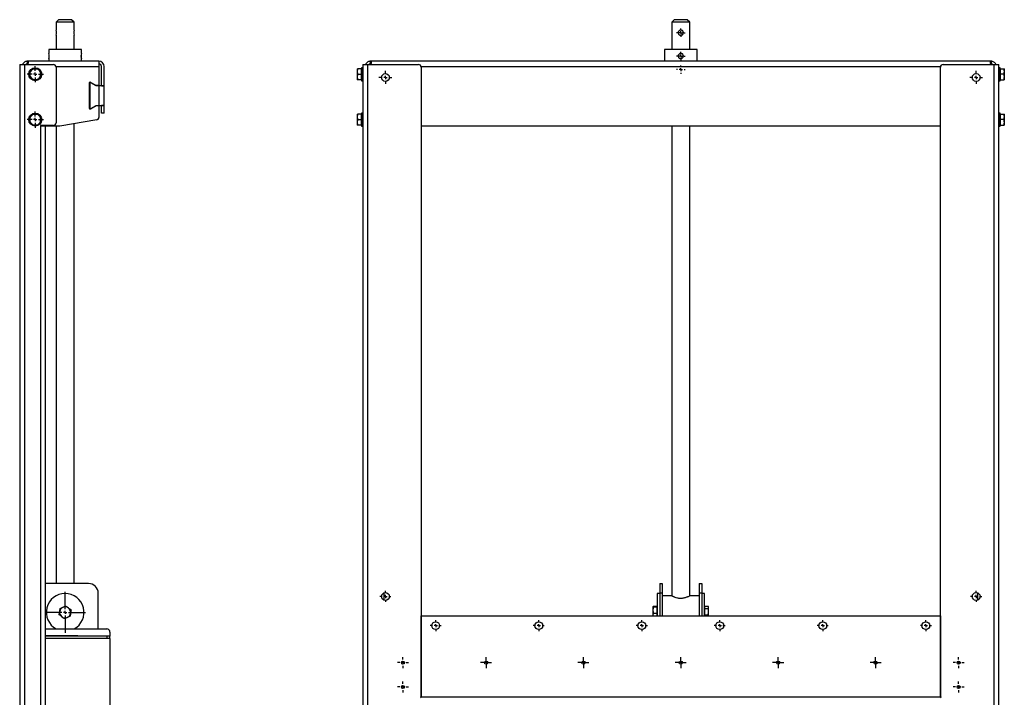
# Model space of a CAD drawing. Header units: millimetres. Extents: x 734 to 4128, y 6 to 2669.
# Tile 6 of 6: x 2612 to 4128, y 1232 to 2277. Entities that reach past the tile are written whole.
import ezdxf

# ---------------------------------------------------------------- set-up
doc = ezdxf.new("R2010")
doc.units = ezdxf.units.MM
doc.layers.add('FOND_DE_PLAN', color=7, linetype='Continuous')

# ---------------------------------------------------------------- blocks, each defined once
blk = doc.blocks.new('SW_CENTERMARKSYMBOL_26')
at = {"layer": 'FOND_DE_PLAN', "color": 0}
for p, q in [((-5, 0), (-12.5, 0)), ((0, 0), (-2.5, 0)), ((0, 5), (0, 12.5)), ((0, 0), (0, 2.5)), ((0, 0), (0, -2.5)), ((0, 0), (2.5, 0)), ((5, 0), (12.5, 0)), ((0, -5), (0, -12.5))]:
    blk.add_line(p, q, dxfattribs=at)
blk = doc.blocks.new('SW_CENTERMARKSYMBOL_27')
at = {"layer": 'FOND_DE_PLAN', "color": 0}
for p, q in [((-5, 0), (-12.5, 0)), ((0, 0), (-2.5, 0)), ((0, 5), (0, 12.5)), ((0, 0), (0, 2.5)), ((0, 0), (0, -2.5)), ((0, 0), (2.5, 0)), ((5, 0), (12.5, 0)), ((0, -5), (0, -12.5))]:
    blk.add_line(p, q, dxfattribs=at)
blk = doc.blocks.new('SW_CENTERMARKSYMBOL_28')
at = {"layer": 'FOND_DE_PLAN', "color": 0}
for p, q in [((0, 5), (0, 31.5)), ((-5, 0), (-31.5, 0)), ((0, 0), (-2.5, 0)), ((0, 0), (0, 2.5)), ((0, 0), (0, -2.5)), ((0, 0), (2.5, 0)), ((5, 0), (31.5, 0)), ((0, -5), (0, -31.5))]:
    blk.add_line(p, q, dxfattribs=at)
blk = doc.blocks.new('SW_CENTERMARKSYMBOL_43')
at = {"layer": 'FOND_DE_PLAN', "color": 0}
for p, q in [((-5, 0), (-8.5, 0)), ((0, 0), (-2.5, 0)), ((0, 5), (0, 8.5)), ((0, 0), (0, 2.5)), ((0, 0), (0, -2.5)), ((0, 0), (2.5, 0)), ((5, 0), (8.5, 0)), ((0, -5), (0, -8.5))]:
    blk.add_line(p, q, dxfattribs=at)
blk = doc.blocks.new('SW_CENTERMARKSYMBOL_46')
at = {"layer": 'FOND_DE_PLAN', "color": 0}
for p, q in [((-5, 0), (-8.5, 0)), ((0, 0), (-2.5, 0)), ((0, 5), (0, 8.5)), ((0, 0), (0, 2.5)), ((0, 0), (0, -2.5)), ((0, 0), (2.5, 0)), ((5, 0), (8.5, 0)), ((0, -5), (0, -8.5))]:
    blk.add_line(p, q, dxfattribs=at)
blk = doc.blocks.new('SW_CENTERMARKSYMBOL_47')
at = {"layer": 'FOND_DE_PLAN', "color": 0}
for p, q in [((-5, 0), (-8.5, 0)), ((0, 0), (-2.5, 0)), ((0, 5), (0, 8.5)), ((0, 0), (0, 2.5)), ((0, 0), (0, -2.5)), ((0, 0), (2.5, 0)), ((5, 0), (8.5, 0)), ((0, -5), (0, -8.5))]:
    blk.add_line(p, q, dxfattribs=at)
blk = doc.blocks.new('SW_CENTERMARKSYMBOL_54')
at = {"layer": 'FOND_DE_PLAN', "color": 0}
for p, q in [((-5, 0), (-8.5, 0)), ((0, 0), (-2.5, 0)), ((0, 5), (0, 8.5)), ((0, 0), (0, 2.5)), ((0, 0), (0, -2.5)), ((0, 0), (2.5, 0)), ((5, 0), (8.5, 0)), ((0, -5), (0, -8.5))]:
    blk.add_line(p, q, dxfattribs=at)
blk = doc.blocks.new('SW_CENTERMARKSYMBOL_55')
at = {"layer": 'FOND_DE_PLAN', "color": 0}
for p, q in [((-5, 0), (-6.5, 0)), ((0, 0), (-2.5, 0)), ((0, 5), (0, 6.5)), ((0, 0), (0, 2.5)), ((0, 0), (0, -2.5)), ((0, 0), (2.5, 0)), ((5, 0), (6.5, 0)), ((0, -5), (0, -6.5))]:
    blk.add_line(p, q, dxfattribs=at)
blk = doc.blocks.new('SW_CENTERMARKSYMBOL_57')
at = {"layer": 'FOND_DE_PLAN', "color": 0}
for p, q in [((-5, 0), (-8.5, 0)), ((0, 0), (-2.5, 0)), ((0, 5), (0, 8.5)), ((0, 0), (0, 2.5)), ((0, 0), (0, -2.5)), ((0, 0), (2.5, 0)), ((5, 0), (8.5, 0)), ((0, -5), (0, -8.5))]:
    blk.add_line(p, q, dxfattribs=at)
blk = doc.blocks.new('SW_CENTERMARKSYMBOL_58')
at = {"layer": 'FOND_DE_PLAN', "color": 0}
for p, q in [((-5, 0), (-8.5, 0)), ((0, 0), (-2.5, 0)), ((0, 5), (0, 8.5)), ((0, 0), (0, 2.5)), ((0, 0), (0, -2.5)), ((0, 0), (2.5, 0)), ((5, 0), (8.5, 0)), ((0, -5), (0, -8.5))]:
    blk.add_line(p, q, dxfattribs=at)
blk = doc.blocks.new('SW_CENTERMARKSYMBOL_59')
at = {"layer": 'FOND_DE_PLAN', "color": 0}
for p, q in [((-5, 0), (-8.5, 0)), ((0, 0), (-2.5, 0)), ((0, 5), (0, 8.5)), ((0, 0), (0, 2.5)), ((0, 0), (0, -2.5)), ((0, 0), (2.5, 0)), ((5, 0), (8.5, 0)), ((0, -5), (0, -8.5))]:
    blk.add_line(p, q, dxfattribs=at)
blk = doc.blocks.new('SW_CENTERMARKSYMBOL_60')
at = {"layer": 'FOND_DE_PLAN', "color": 0}
for p, q in [((-5, 0), (-8.5, 0)), ((0, 0), (-2.5, 0)), ((0, 5), (0, 8.5)), ((0, 0), (0, 2.5)), ((0, 0), (0, -2.5)), ((0, 0), (2.5, 0)), ((5, 0), (8.5, 0)), ((0, -5), (0, -8.5))]:
    blk.add_line(p, q, dxfattribs=at)
blk = doc.blocks.new('SW_CENTERMARKSYMBOL_63')
at = {"layer": 'FOND_DE_PLAN', "color": 0}
for p, q in [((-5, 0), (-8.5, 0)), ((0, 0), (-2.5, 0)), ((0, 5), (0, 8.5)), ((0, 0), (0, 2.5)), ((0, 0), (0, -2.5)), ((0, 0), (2.5, 0)), ((5, 0), (8.5, 0)), ((0, -5), (0, -8.5))]:
    blk.add_line(p, q, dxfattribs=at)
blk = doc.blocks.new('SW_CENTERMARKSYMBOL_65')
at = {"layer": 'FOND_DE_PLAN', "color": 0}
for p, q in [((-5, 0), (-8.5, 0)), ((0, 0), (-2.5, 0)), ((0, 5), (0, 8.5)), ((0, 0), (0, 2.5)), ((0, 0), (0, -2.5)), ((0, 0), (2.5, 0)), ((5, 0), (8.5, 0)), ((0, -5), (0, -8.5))]:
    blk.add_line(p, q, dxfattribs=at)
blk = doc.blocks.new('SW_CENTERMARKSYMBOL_66')
at = {"layer": 'FOND_DE_PLAN', "color": 0}
for p, q in [((-5, 0), (-10, 0)), ((0, 0), (-2.5, 0)), ((0, 5), (0, 10)), ((0, 0), (0, 2.5)), ((0, 0), (0, -2.5)), ((0, 0), (2.5, 0)), ((5, 0), (10, 0)), ((0, -5), (0, -10))]:
    blk.add_line(p, q, dxfattribs=at)
blk = doc.blocks.new('SW_CENTERMARKSYMBOL_68')
at = {"layer": 'FOND_DE_PLAN', "color": 0}
for p, q in [((-5, 0), (-6.5, 0)), ((0, 0), (-2.5, 0)), ((0, 5), (0, 6.5)), ((0, 0), (0, 2.5)), ((0, 0), (0, -2.5)), ((0, 0), (2.5, 0)), ((5, 0), (6.5, 0)), ((0, -5), (0, -6.5))]:
    blk.add_line(p, q, dxfattribs=at)
blk = doc.blocks.new('SW_CENTERMARKSYMBOL_74')
at = {"layer": 'FOND_DE_PLAN', "color": 0}
for p, q in [((-5, 0), (-8.5, 0)), ((0, 0), (-2.5, 0)), ((0, 5), (0, 8.5)), ((0, 0), (0, 2.5)), ((0, 0), (0, -2.5)), ((0, 0), (2.5, 0)), ((5, 0), (8.5, 0)), ((0, -5), (0, -8.5))]:
    blk.add_line(p, q, dxfattribs=at)
blk = doc.blocks.new('SW_CENTERMARKSYMBOL_75')
at = {"layer": 'FOND_DE_PLAN', "color": 0}
for p, q in [((-5, 0), (-10, 0)), ((0, 0), (-2.5, 0)), ((0, 5), (0, 10)), ((0, 0), (0, 2.5)), ((0, 0), (0, -2.5)), ((0, 0), (2.5, 0)), ((5, 0), (10, 0)), ((0, -5), (0, -10))]:
    blk.add_line(p, q, dxfattribs=at)
blk = doc.blocks.new('SW_CENTERMARKSYMBOL_77')
at = {"layer": 'FOND_DE_PLAN', "color": 0}
for p, q in [((-5, 0), (-6.5, 0)), ((0, 0), (-2.5, 0)), ((0, 5), (0, 6.5)), ((0, 0), (0, 2.5)), ((0, 0), (0, -2.5)), ((0, 0), (2.5, 0)), ((5, 0), (6.5, 0)), ((0, -5), (0, -6.5))]:
    blk.add_line(p, q, dxfattribs=at)
blk = doc.blocks.new('SW_CENTERMARKSYMBOL_78')
at = {"layer": 'FOND_DE_PLAN', "color": 0}
for p, q in [((-2.5, 0), (-5, 0)), ((0, 0), (-2.5, 0)), ((0, 2.5), (0, 5)), ((0, 0), (0, 2.5)), ((0, 0), (0, -2.5)), ((0, 0), (2.5, 0)), ((2.5, 0), (5, 0)), ((0, -2.5), (0, -5))]:
    blk.add_line(p, q, dxfattribs=at)
blk = doc.blocks.new('SW_CENTERMARKSYMBOL_79')
at = {"layer": 'FOND_DE_PLAN', "color": 0}
for p, q in [((-2.5, 0), (-5, 0)), ((0, 0), (-2.5, 0)), ((0, 2.5), (0, 5)), ((0, 0), (0, 2.5)), ((0, 0), (0, -2.5)), ((0, 0), (2.5, 0)), ((2.5, 0), (5, 0)), ((0, -2.5), (0, -5))]:
    blk.add_line(p, q, dxfattribs=at)
blk = doc.blocks.new('SW_CENTERMARKSYMBOL_80')
at = {"layer": 'FOND_DE_PLAN', "color": 0}
for p, q in [((-2.5, 0), (-5, 0)), ((0, 0), (-2.5, 0)), ((0, 2.5), (0, 5)), ((0, 0), (0, 2.5)), ((0, 0), (0, -2.5)), ((0, 0), (2.5, 0)), ((2.5, 0), (5, 0)), ((0, -2.5), (0, -5))]:
    blk.add_line(p, q, dxfattribs=at)
blk = doc.blocks.new('SW_CENTERMARKSYMBOL_81')
at = {"layer": 'FOND_DE_PLAN', "color": 0}
for p, q in [((-2.5, 0), (-5, 0)), ((0, 0), (-2.5, 0)), ((0, 2.5), (0, 5)), ((0, 0), (0, 2.5)), ((0, 0), (0, -2.5)), ((0, 0), (2.5, 0)), ((2.5, 0), (5, 0)), ((0, -2.5), (0, -5))]:
    blk.add_line(p, q, dxfattribs=at)
blk = doc.blocks.new('SW_CENTERMARKSYMBOL_82')
at = {"layer": 'FOND_DE_PLAN', "color": 0}
for p, q in [((-2.5, 0), (-5, 0)), ((0, 0), (-2.5, 0)), ((0, 2.5), (0, 5)), ((0, 0), (0, 2.5)), ((0, 0), (0, -2.5)), ((0, 0), (2.5, 0)), ((2.5, 0), (5, 0)), ((0, -2.5), (0, -5))]:
    blk.add_line(p, q, dxfattribs=at)
blk = doc.blocks.new('SW_CENTERMARKSYMBOL_83')
at = {"layer": 'FOND_DE_PLAN', "color": 0}
for p, q in [((-5, 0), (-8.5, 0)), ((0, 0), (-2.5, 0)), ((0, 5), (0, 8.5)), ((0, 0), (0, 2.5)), ((0, 0), (0, -2.5)), ((0, 0), (2.5, 0)), ((5, 0), (8.5, 0)), ((0, -5), (0, -8.5))]:
    blk.add_line(p, q, dxfattribs=at)
blk = doc.blocks.new('SW_CENTERMARKSYMBOL_84')
at = {"layer": 'FOND_DE_PLAN', "color": 0}
for p, q in [((-5, 0), (-8.5, 0)), ((0, 0), (-2.5, 0)), ((0, 5), (0, 8.5)), ((0, 0), (0, 2.5)), ((0, 0), (0, -2.5)), ((0, 0), (2.5, 0)), ((5, 0), (8.5, 0)), ((0, -5), (0, -8.5))]:
    blk.add_line(p, q, dxfattribs=at)
blk = doc.blocks.new('SW_CENTERMARKSYMBOL_85')
at = {"layer": 'FOND_DE_PLAN', "color": 0}
for p, q in [((-5, 0), (-8.5, 0)), ((0, 0), (-2.5, 0)), ((0, 5), (0, 8.5)), ((0, 0), (0, 2.5)), ((0, 0), (0, -2.5)), ((0, 0), (2.5, 0)), ((5, 0), (8.5, 0)), ((0, -5), (0, -8.5))]:
    blk.add_line(p, q, dxfattribs=at)
blk = doc.blocks.new('SW_CENTERMARKSYMBOL_86')
at = {"layer": 'FOND_DE_PLAN', "color": 0}
for p, q in [((-5, 0), (-8.5, 0)), ((0, 0), (-2.5, 0)), ((0, 5), (0, 8.5)), ((0, 0), (0, 2.5)), ((0, 0), (0, -2.5)), ((0, 0), (2.5, 0)), ((5, 0), (8.5, 0)), ((0, -5), (0, -8.5))]:
    blk.add_line(p, q, dxfattribs=at)
blk = doc.blocks.new('SW_CENTERMARKSYMBOL_87')
at = {"layer": 'FOND_DE_PLAN', "color": 0}
for p, q in [((-5, 0), (-8.5, 0)), ((0, 0), (-2.5, 0)), ((0, 5), (0, 8.5)), ((0, 0), (0, 2.5)), ((0, 0), (0, -2.5)), ((0, 0), (2.5, 0)), ((5, 0), (8.5, 0)), ((0, -5), (0, -8.5))]:
    blk.add_line(p, q, dxfattribs=at)
blk = doc.blocks.new('SW_CENTERMARKSYMBOL_88')
at = {"layer": 'FOND_DE_PLAN', "color": 0}
for p, q in [((-5, 0), (-8.5, 0)), ((0, 0), (-2.5, 0)), ((0, 5), (0, 8.5)), ((0, 0), (0, 2.5)), ((0, 0), (0, -2.5)), ((0, 0), (2.5, 0)), ((5, 0), (8.5, 0)), ((0, -5), (0, -8.5))]:
    blk.add_line(p, q, dxfattribs=at)

msp = doc.modelspace()

# ---------------------------------------------------------------- linework, layer by layer
at = {"color": 7, "linetype": 'Continuous', "lineweight": 25}
for p, q in [((2671.7, 2276.8), (2667.7, 2272.8)), ((2691.7, 2276.8), (2671.7, 2276.8)), ((2695.7, 2272.8), (2691.7, 2276.8)), ((3620.1, 2276.8), (3616.1, 2272.8)), ((3640.1, 2276.8), (3620.1, 2276.8)), ((3644.1, 2272.8), (3640.1, 2276.8)), ((2667.7, 2272.8), (2667.7, 2260.8)), ((2695.7, 2272.8), (2667.7, 2272.8)), ((2695.7, 2260.8), (2695.7, 2272.8)), ((3616.1, 2272.8), (3616.1, 2230.8)), ((3644.1, 2272.8), (3616.1, 2272.8)), ((3644.1, 2230.8), (3644.1, 2272.8)), ((2667.7, 2252.8), (2667.7, 2230.8)), ((2695.7, 2230.8), (2695.7, 2252.8)), ((2656.7, 2230.8), (2656.7, 2224.8)), ((2681.7, 2230.8), (2656.7, 2230.8)), ((2706.7, 2230.8), (2681.7, 2230.8)), ((2706.7, 2224.8), (2706.7, 2230.8)), ((3605.1, 2230.8), (3605.1, 2212.8)), ((3655.1, 2230.8), (3605.1, 2230.8)), ((3655.1, 2212.8), (3655.1, 2230.8)), ((2656.7, 2216.8), (2656.7, 2212.8)), ((2706.7, 2212.8), (2706.7, 2216.8)), ((3626.2, 2219.8), (3626.8, 2219.7)), ((3626.8, 2219.7), (3626.4, 2219.1)), ((3630.7, 2224.2), (3630.4, 2224.8)), ((3631.1, 2224.7), (3630.7, 2224.2)), ((3632.7, 2218.6), (3633.3, 2218.6)), ((2611.7, 2207.8), (2619.7, 2207.8)), ((2611.7, 2207.8), (2611.7, 432.8)), ((2619.7, 435.8), (2619.7, 2207.8)), ((2619.7, 2207.8), (2663.7, 2207.8)), ((2623.7, 2208.8), (2623.7, 2212.8)), ((2623.7, 2212.8), (2623.9, 2212.8)), ((2623.9, 2208.8), (2623.7, 2208.8)), ((2623.9, 2212.8), (2623.9, 2208.8)), ((2733.7, 2212.8), (2623.9, 2212.8)), ((2667.6, 2204.8), (2733.7, 2204.8)), ((2667.7, 2203.8), (2667.7, 2117.8)), ((2733.7, 2212.8), (2733.7, 2204.8)), ((2733.7, 2204.8), (2733.7, 2175.3)), ((2737.7, 2174.8), (2737.7, 2204.8)), ((2741.7, 2174.8), (2741.7, 2204.8)), ((3131.7, 2201.3), (3131.7, 2197.1)), ((3137.5, 2201.3), (3132.4, 2201.3)), ((3137.5, 2201.3), (3137.5, 2192.8)), ((3138.1, 2200.5), (3137.5, 2200.5)), ((3140.1, 2202.8), (3138.1, 2202.8)), ((3138.1, 2202.8), (3138.1, 2192.8)), ((3140.1, 2207.8), (3140.1, 435.8)), ((3140.1, 2207.8), (3148.1, 2207.8)), ((3148.1, 432.8), (3148.1, 2207.8)), ((3148.1, 2207.8), (3226.1, 2207.8)), ((3152.1, 2208.8), (3152.1, 2212.8)), ((3152.1, 2212.8), (3152.2, 2212.8)), ((3152.2, 2208.8), (3152.1, 2208.8)), ((3152.1, 2207.8), (3152.1, 2208.8)), ((3152.2, 2212.8), (3152.2, 2208.8)), ((4107.9, 2212.8), (3152.2, 2212.8)), ((3229.9, 2204.8), (4030.2, 2204.8)), ((3230.1, 2203.8), (3230.1, 1233.8)), ((4030.1, 1233.8), (4030.1, 2203.8)), ((4034.1, 2207.8), (4112.1, 2207.8)), ((4107.9, 2208.8), (4107.9, 2212.8)), ((4107.9, 2212.8), (4108.1, 2212.8)), ((4108.1, 2208.8), (4107.9, 2208.8)), ((4108.1, 2212.8), (4108.1, 2208.8)), ((4108.1, 2208.8), (4108.1, 2207.8)), ((4112.1, 2207.8), (4112.1, 432.8)), ((4112.1, 2207.8), (4120.1, 2207.8)), ((4120.1, 435.8), (4120.1, 2207.8)), ((4122.1, 2202.8), (4120.1, 2202.8)), ((4122.1, 2192.8), (4122.1, 2202.8)), ((4122.7, 2200.5), (4122.1, 2200.5)), ((4122.7, 2201.3), (4127.7, 2201.3)), ((4122.7, 2192.8), (4122.7, 2201.3)), ((4128.5, 2197.1), (4128.5, 2201.3)), ((3131.7, 2197.1), (3131.7, 2188.6)), ((3131.7, 2188.6), (3131.7, 2184.3)), ((3132.4, 2192.8), (3137.5, 2192.8)), ((3137.5, 2184.3), (3132.4, 2184.3)), ((3137.5, 2192.8), (3137.5, 2184.3)), ((3137.5, 2185.1), (3138.1, 2185.1)), ((3138.1, 2192.8), (3138.1, 2182.8)), ((4122.1, 2182.8), (4122.1, 2192.8)), ((4122.1, 2185.1), (4122.7, 2185.1)), ((4127.7, 2192.8), (4122.7, 2192.8)), ((4122.7, 2184.3), (4122.7, 2192.8)), ((4122.7, 2184.3), (4127.7, 2184.3)), ((4128.5, 2188.6), (4128.5, 2197.1)), ((4128.5, 2184.3), (4128.5, 2188.6)), ((2718.7, 2179.3), (2718.7, 2140.3)), ((2720.4, 2180.3), (2719.7, 2180.3)), ((2719.7, 2178.7), (2719.7, 2141)), ((2729.4, 2175.3), (2720.9, 2180.2)), ((2729.4, 2174.8), (2721.2, 2179.6)), ((2733.7, 2175.3), (2729.4, 2175.3)), ((2733.7, 2174.8), (2729.4, 2174.8)), ((2733.7, 2174.8), (2733.7, 2144.8)), ((2741.7, 2174.8), (2733.7, 2174.8)), ((2737.7, 2174.8), (2741.7, 2174.8)), ((2737.7, 2174.8), (2737.7, 2174.8)), ((2741.7, 2144.8), (2741.7, 2174.8)), ((2741.7, 2174.8), (2741.7, 2174.8)), ((3138.1, 2182.8), (3140.1, 2182.8)), ((4120.1, 2182.8), (4122.1, 2182.8)), ((2719.7, 2139.3), (2720.4, 2139.3)), ((2720.9, 2139.5), (2729.4, 2144.3)), ((2721.2, 2140.1), (2729.4, 2144.8)), ((2729.4, 2144.8), (2733.7, 2144.8)), ((2729.4, 2144.3), (2733.7, 2144.3)), ((2733.7, 2144.8), (2741.7, 2144.8)), ((2733.7, 2144.3), (2733.7, 2126.2)), ((2741.7, 2144.8), (2737.7, 2144.8)), ((2737.7, 2132.8), (2737.7, 2144.8)), ((2737.7, 2144.8), (2737.7, 2144.8)), ((2741.7, 2132.8), (2741.7, 2144.8)), ((2741.7, 2144.8), (2741.7, 2144.8)), ((2741.7, 2132.8), (2737.7, 2132.8)), ((3131.7, 2131.3), (3131.7, 2127.1)), ((3131.7, 2127.1), (3131.7, 2118.6)), ((3137.5, 2131.3), (3132.4, 2131.3)), ((3137.5, 2131.3), (3137.5, 2122.8)), ((3138.1, 2130.5), (3137.5, 2130.5)), ((3140.1, 2132.8), (3138.1, 2132.8)), ((3138.1, 2132.8), (3138.1, 2122.8)), ((4122.1, 2132.8), (4120.1, 2132.8)), ((4122.1, 2122.8), (4122.1, 2132.8)), ((4122.7, 2130.5), (4122.1, 2130.5)), ((4122.7, 2131.3), (4127.7, 2131.3)), ((4122.7, 2122.8), (4122.7, 2131.3)), ((4128.5, 2127.1), (4128.5, 2131.3)), ((4128.5, 2118.6), (4128.5, 2127.1)), ((2663.7, 2113.8), (2643.7, 2113.8)), ((2643.7, 2113.8), (2643.7, 2112.8)), ((2643.7, 2112.8), (2643.7, 435.8)), ((2650.6, 2112.8), (2643.7, 2112.8)), ((2673.7, 2112.8), (2650.6, 2112.8)), ((2651.7, 432.8), (2651.7, 2112.8)), ((2667.7, 2112.8), (2667.7, 1407.8)), ((2730.4, 2122.3), (2673.7, 2112.8)), ((2695.7, 1407.8), (2695.7, 2116.5)), ((3131.7, 2118.6), (3131.7, 2114.3)), ((3132.4, 2122.8), (3137.5, 2122.8)), ((3137.5, 2114.3), (3132.4, 2114.3)), ((3137.5, 2122.8), (3137.5, 2114.3)), ((3137.5, 2115.1), (3138.1, 2115.1)), ((3138.1, 2122.8), (3138.1, 2112.8)), ((3138.1, 2112.8), (3140.1, 2112.8)), ((4030.1, 2112.8), (3230.1, 2112.8)), ((3616.1, 2112.8), (3616.1, 1388.8)), ((3644.1, 1388.8), (3644.1, 2112.8)), ((4120.1, 2112.8), (4122.1, 2112.8)), ((4122.1, 2112.8), (4122.1, 2122.8)), ((4122.1, 2115.1), (4122.7, 2115.1)), ((4127.7, 2122.8), (4122.7, 2122.8)), ((4122.7, 2114.3), (4122.7, 2122.8)), ((4122.7, 2114.3), (4127.7, 2114.3)), ((4128.5, 2114.3), (4128.5, 2118.6)), ((2717.7, 1407.8), (2651.7, 1407.8)), ((3597.6, 1407.8), (3601.6, 1407.8)), ((3597.6, 1407.8), (3597.6, 1392.8)), ((3601.6, 1407.8), (3601.6, 1392.8)), ((3658.6, 1407.8), (3662.6, 1407.8)), ((3658.6, 1407.8), (3658.6, 1392.8)), ((3662.6, 1407.8), (3662.6, 1392.8)), ((2732.7, 1337.8), (2732.7, 1392.8)), ((3173.1, 1382.2), (3173.1, 1393.5)), ((3597.6, 1392.3), (3593.6, 1392.3)), ((3593.6, 1392.3), (3593.6, 1357.8)), ((3601.6, 1392.8), (3597.6, 1392.8)), ((3597.6, 1392.8), (3597.6, 1357.8)), ((3601.6, 1392.8), (3601.6, 1357.8)), ((3616.1, 1388.8), (3601.6, 1388.8)), ((3658.6, 1388.8), (3644.1, 1388.8)), ((3662.6, 1392.8), (3658.6, 1392.8)), ((3658.6, 1392.8), (3658.6, 1357.8)), ((3662.6, 1392.8), (3662.6, 1357.8)), ((3666.6, 1392.3), (3662.6, 1392.3)), ((3666.6, 1357.8), (3666.6, 1392.3)), ((4087.1, 1393.5), (4087.1, 1382.2)), ((3587.2, 1371.8), (3587.2, 1366.8)), ((3587.2, 1366.8), (3587.2, 1358.3)), ((3593, 1372.3), (3587.9, 1372.3)), ((3593, 1371.2), (3587.9, 1371.2)), ((3593, 1372.3), (3593, 1371.2)), ((3593, 1371.2), (3593, 1362.3)), ((3593.6, 1371), (3593, 1371)), ((3667.2, 1371), (3666.6, 1371)), ((3667.2, 1373), (3672.2, 1373)), ((3667.2, 1369.4), (3667.2, 1373)), ((3667.2, 1359.7), (3667.2, 1369.4)), ((3667.2, 1369.4), (3672.2, 1369.4)), ((3673, 1371.8), (3672.6, 1372.5)), ((3673, 1371.2), (3673, 1371.8)), ((3673, 1364.6), (3673, 1371.2)), ((3230.1, 1232.8), (3230.1, 1357.8)), ((3230.1, 1357.8), (4030.1, 1357.8)), ((3587.2, 1358.3), (3587.2, 1357.8)), ((3587.2, 1358.3), (3587.2, 1357.8)), ((3587.9, 1362.3), (3593, 1362.3)), ((3593, 1362.3), (3593, 1357.8)), ((3667.2, 1359.7), (3672.2, 1359.7)), ((3667.2, 1357.8), (3667.2, 1359.7)), ((3673, 1357.8), (3673, 1364.6)), ((4030.1, 1357.8), (4030.1, 1232.8)), ((2651.7, 1337.8), (2745.7, 1337.8)), ((2701.2, 1327.1), (2651.7, 1327.1)), ((2746.7, 1326.8), (2651.7, 1326.8)), ((2746.7, 1322.8), (2651.7, 1322.8)), ((2701.2, 1326.8), (2701.2, 1327.1)), ((2746.7, 1322.8), (2746.7, 1326.8)), ((2750.7, 1326.8), (2746.7, 1326.8)), ((2750.7, 1322.8), (2746.7, 1322.8)), ((2750.7, 1332.8), (2750.7, 1326.8)), ((2750.7, 1322.8), (2750.7, 1326.8)), ((2750.7, 1322.8), (2750.7, 988)), ((3230.1, 1233.8), (3229.1, 1232.8)), ((3229.1, 1232.8), (3230.1, 1231.8)), ((4030.1, 1232.8), (3230.1, 1232.8)), ((4031.1, 1232.8), (4030.1, 1233.8)), ((4030.1, 1231.8), (4031.1, 1232.8))]:
    msp.add_line(p, q, dxfattribs=at)
for centre, radius in [((2635.7, 2192.8), 10), ((3175.1, 2187.8), 6), ((4085.1, 2187.8), 6), ((2635.7, 2122.8), 10), ((3175.1, 1387.8), 6), ((4085.1, 1387.8), 6), ((3252.6, 1342.8), 6), ((3411.3, 1342.8), 6), ((3570.1, 1342.8), 6), ((3690.1, 1342.8), 6), ((3848.8, 1342.8), 6), ((4007.6, 1342.8), 6), ((3202.1, 1285.8), 2.5), ((3330.1, 1285.8), 2.5), ((3480.1, 1285.8), 2.5), ((3630.1, 1285.8), 2.5), ((3780.1, 1285.8), 2.5), ((3930.1, 1285.8), 2.5), ((4058.1, 1285.8), 2.5), ((3202.1, 1248.3), 2.5), ((4058.1, 1248.3), 2.5)]:
    msp.add_circle(centre, radius, dxfattribs=at)
for centre, radius, start, end in [((2654, 2256.8), 14.3, 343.7224, 16.2776), ((2709.4, 2256.8), 14.3, 163.724, 196.276), ((2631.9, 2220.8), 25.1, 350.8474, 9.1526), ((2731.6, 2220.8), 25.2, 170.8577, 189.1423), ((2699.8, 2220.8), 6.88, 346.763, 0), ((2699.8, 2220.8), 6.88, 0, 11.7049), ((2635.7, 2192.8), 8.5, 90, 150), ((2635.7, 2192.8), 8.5, 30, 90), ((2663.7, 2203.8), 4, 0, 90), ((2733.7, 2204.8), 8, 0, 90), ((2733.7, 2204.8), 4, 0, 90), ((3226.1, 2203.8), 4, 0, 90), ((4034.1, 2203.8), 4, 90, 180), ((2635.7, 2192.8), 8.5, 150, 210), ((2635.7, 2192.8), 8.5, 210, 270), ((2635.7, 2192.8), 8.5, 270, 330), ((2635.7, 2192.8), 8.5, 330, 30), ((2719.7, 2179.3), 1, 90, 180), ((2720.7, 2178.7), 1, 60, 180), ((2720.4, 2179.3), 1, 60, 90), ((2719.7, 2140.3), 1, 180, 270), ((2720.7, 2141), 1, 180, 300), ((2720.4, 2140.3), 1, 270, 300), ((2635.7, 2122.8), 8.5, 150, 210), ((2635.7, 2122.8), 8.5, 90, 150), ((2635.7, 2122.8), 8.5, 30, 90), ((2635.7, 2122.8), 8.5, 330, 30), ((2729.7, 2126.2), 4, 279.4623, 0), ((2635.7, 2122.8), 8.5, 210, 270), ((2635.7, 2122.8), 8.5, 270, 330), ((2663.7, 2117.8), 4, 270, 0), ((2717.7, 1392.8), 15, 0, 90), ((2681.7, 1363.3), 29, 298.4407, 241.5593), ((2681.7, 1363.3), 8.5, 111.7443, 171.7443), ((2681.7, 1363.3), 8.5, 51.7443, 111.7443), ((2681.7, 1363.3), 8.5, 351.7443, 51.7443), ((2681.7, 1363.3), 8.5, 171.7443, 231.7443), ((2681.7, 1363.3), 8.5, 231.7443, 291.7443), ((2681.7, 1363.3), 8.5, 291.7443, 351.7443), ((2745.7, 1332.8), 5, 0, 90)]:
    msp.add_arc(centre, radius, start, end, dxfattribs=at)
for points, knots in [([(3630.1, 2252.8), (3629.6, 2252.9), (3628.7, 2253), (3627.6, 2253.6), (3626.6, 2254.6), (3626.1, 2255.7), (3626, 2257), (3626.2, 2258.2), (3626.8, 2259.3), (3627.8, 2260.2), (3629, 2260.7), (3630.2, 2260.9), (3631.4, 2260.7), (3632.5, 2260.1), (3633.5, 2259.1), (3634, 2257.8), (3634.1, 2256.5), (3633.8, 2255.2), (3633, 2254.1), (3632, 2253.2), (3630.9, 2252.9), (3630.2, 2252.8), (3630.1, 2252.8)], [0, 0, 0, 0, 0.05222, 0.104393, 0.157803, 0.212267, 0.250022, 0.302194, 0.354312, 0.407785, 0.462235, 0.500044, 0.552264, 0.604437, 0.657847, 0.712312, 0.76537, 0.816717, 0.868736, 0.922708, 0.976959, 1, 1, 1, 1]), ([(2656.9, 2222.7), (2656.9, 2222.5), (2656.7, 2221.9), (2656.7, 2221.3), (2656.7, 2220.9)], [0, 0, 0, 0, 0.316167, 1, 1, 1, 1]), ([(2656.7, 2220.9), (2656.7, 2220.6), (2656.7, 2219.9), (2656.9, 2219.3), (2656.9, 2218.9)], [0, 0, 0, 0, 0.444954, 1, 1, 1, 1]), ([(3630.1, 2224.8), (3630.5, 2224.8), (3631.4, 2224.7), (3632.6, 2224), (3633.5, 2223), (3634, 2221.8), (3634.1, 2220.4), (3633.7, 2219.1), (3633, 2218), (3631.8, 2217.2), (3630.8, 2216.9), (3629.8, 2216.8), (3628.7, 2217), (3627.5, 2217.6), (3626.6, 2218.7), (3626.1, 2219.8), (3626, 2221), (3626.2, 2222.2), (3626.9, 2223.4), (3627.9, 2224.3), (3629, 2224.8), (3629.8, 2224.8), (3630.1, 2224.8)], [0, 0, 0, 0, 0.053215, 0.106415, 0.160031, 0.213944, 0.267399, 0.320347, 0.373539, 0.427333, 0.481163, 0.499945, 0.553159, 0.606359, 0.659976, 0.713888, 0.749972, 0.803183, 0.856378, 0.909998, 0.963911, 1, 1, 1, 1]), ([(2623.7, 2212.8), (2623.1, 2212.8), (2621.8, 2212.7), (2619.8, 2211.9), (2618, 2210.6), (2616.8, 2209.1), (2616.5, 2208.2), (2616.3, 2207.8)], [0, 0, 0, 0, 0.214531, 0.431338, 0.655058, 0.878858, 1, 1, 1, 1]), ([(2621.1, 2207.8), (2621.2, 2208), (2621.5, 2208.2), (2622.2, 2208.6), (2623, 2208.8), (2623.4, 2208.8), (2623.7, 2208.8)], [0, 0, 0, 0, 0.155081, 0.392866, 0.637838, 1, 1, 1, 1]), ([(2624.3, 2207.8), (2624.4, 2208), (2624.9, 2208.8), (2625.2, 2210.2), (2625.3, 2211.6), (2625, 2212.6), (2624.4, 2212.8), (2623.9, 2212.8), (2623.9, 2212.8)], [0, 0, 0, 0, 0.06782, 0.280928, 0.504164, 0.727819, 0.951613, 1, 1, 1, 1]), ([(2623.9, 2208.8), (2624.2, 2208.8), (2624.5, 2208.8), (2624.7, 2208.7), (2624.7, 2208.7)], [0, 0, 0, 0, 0.907141, 1, 1, 1, 1]), ([(2628.3, 2197.1), (2628.7, 2197.8), (2629.6, 2199.2), (2630.4, 2200.6), (2630.8, 2201.3)], [0, 0, 0, 0, 0.494501, 1, 1, 1, 1]), ([(2630.8, 2201.3), (2631.6, 2201.3), (2633.2, 2201.3), (2634.9, 2201.3), (2635.7, 2201.3)], [0, 0, 0, 0, 0.495458, 1, 1, 1, 1]), ([(2635.7, 2201.3), (2636.5, 2201.3), (2638.2, 2201.3), (2639.8, 2201.3), (2640.6, 2201.3)], [0, 0, 0, 0, 0.494511, 1, 1, 1, 1]), ([(2640.6, 2201.3), (2641, 2200.6), (2641.8, 2199.3), (2642.6, 2197.8), (2643.1, 2197.1)], [0, 0, 0, 0, 0.495449, 1, 1, 1, 1]), ([(3132.4, 2201.3), (3132.2, 2200.6), (3131.8, 2199.3), (3131.7, 2197.8), (3131.7, 2197.1)], [0, 0, 0, 0, 0.495449, 1, 1, 1, 1]), ([(3131.7, 2201.3), (3131.7, 2201.3), (3131.8, 2201.3), (3132.2, 2201.3), (3132.4, 2201.3)], [0, 0, 0, 0, 0.494511, 1, 1, 1, 1]), ([(3152.1, 2212.8), (3151.4, 2212.8), (3150.2, 2212.7), (3148.1, 2211.9), (3146.4, 2210.6), (3145.2, 2209.1), (3144.8, 2208.2), (3144.7, 2207.8)], [0, 0, 0, 0, 0.215273, 0.432114, 0.65569, 0.879677, 1, 1, 1, 1]), ([(3149.4, 2207.8), (3149.6, 2208), (3149.9, 2208.2), (3150.5, 2208.6), (3151.3, 2208.8), (3151.8, 2208.8), (3152.1, 2208.8)], [0, 0, 0, 0, 0.154116, 0.390499, 0.638729, 1, 1, 1, 1]), ([(3152.7, 2207.8), (3152.8, 2208), (3153.2, 2208.8), (3153.5, 2210.1), (3153.7, 2211.6), (3153.3, 2212.5), (3152.8, 2212.8), (3152.3, 2212.8), (3152.2, 2212.8)], [0, 0, 0, 0, 0.06018, 0.274123, 0.497248, 0.720907, 0.944742, 1, 1, 1, 1]), ([(3152.2, 2208.8), (3152.5, 2208.8), (3152.9, 2208.8), (3153, 2208.7), (3153.1, 2208.7)], [0, 0, 0, 0, 0.912033, 1, 1, 1, 1]), ([(4107.9, 2212.8), (4107.6, 2212.8), (4106.9, 2212.7), (4106.5, 2211.9), (4106.5, 2210.6), (4106.8, 2209.1), (4107.3, 2208.2), (4107.5, 2207.8)], [0, 0, 0, 0, 0.214531, 0.431338, 0.655058, 0.878858, 1, 1, 1, 1]), ([(4107, 2208.7), (4107, 2208.7), (4107.2, 2208.8), (4107.6, 2208.8), (4107.9, 2208.8)], [0, 0, 0, 0, 0.069649, 1, 1, 1, 1]), ([(4115.4, 2207.8), (4115.4, 2208), (4115.1, 2208.8), (4114.1, 2210.2), (4112.5, 2211.6), (4110.5, 2212.6), (4109, 2212.8), (4108.2, 2212.8), (4108.1, 2212.8)], [0, 0, 0, 0, 0.06782, 0.280928, 0.504164, 0.727819, 0.951613, 1, 1, 1, 1]), ([(4108.1, 2208.8), (4108.3, 2208.8), (4108.8, 2208.8), (4109.6, 2208.5), (4110.3, 2208.2), (4110.6, 2207.9), (4110.7, 2207.8)], [0, 0, 0, 0, 0.34787, 0.622678, 0.898932, 1, 1, 1, 1]), ([(4128.5, 2197.1), (4128.4, 2197.8), (4128.3, 2199.2), (4127.9, 2200.6), (4127.7, 2201.3)], [0, 0, 0, 0, 0.494501, 1, 1, 1, 1]), ([(4127.7, 2201.3), (4127.9, 2201.3), (4128.3, 2201.3), (4128.4, 2201.3), (4128.5, 2201.3)], [0, 0, 0, 0, 0.495458, 1, 1, 1, 1]), ([(2625.9, 2192.8), (2626.3, 2193.5), (2627.1, 2194.9), (2627.9, 2196.4), (2628.3, 2197.1)], [0, 0, 0, 0, 0.495459, 1, 1, 1, 1]), ([(2628.3, 2188.6), (2627.9, 2189.3), (2627.1, 2190.7), (2626.3, 2192.1), (2625.9, 2192.8)], [0, 0, 0, 0, 0.494511, 1, 1, 1, 1]), ([(2630.8, 2184.3), (2630.4, 2185), (2629.6, 2186.4), (2628.8, 2187.9), (2628.3, 2188.6)], [0, 0, 0, 0, 0.495469, 1, 1, 1, 1]), ([(2635.7, 2184.3), (2634.9, 2184.3), (2633.2, 2184.3), (2631.6, 2184.3), (2630.8, 2184.3)], [0, 0, 0, 0, 0.494511, 1, 1, 1, 1]), ([(2640.6, 2184.3), (2639.8, 2184.3), (2638.2, 2184.3), (2636.5, 2184.3), (2635.7, 2184.3)], [0, 0, 0, 0, 0.495458, 1, 1, 1, 1]), ([(2643.1, 2188.6), (2642.6, 2187.9), (2641.8, 2186.4), (2641, 2185), (2640.6, 2184.3)], [0, 0, 0, 0, 0.494501, 1, 1, 1, 1]), ([(2643.1, 2197.1), (2643.5, 2196.4), (2644.3, 2194.9), (2645.1, 2193.5), (2645.5, 2192.8)], [0, 0, 0, 0, 0.494511, 1, 1, 1, 1]), ([(2645.5, 2192.8), (2645.1, 2192.1), (2644.3, 2190.8), (2643.5, 2189.3), (2643.1, 2188.6)], [0, 0, 0, 0, 0.495459, 1, 1, 1, 1]), ([(3131.7, 2197.1), (3131.7, 2196.4), (3131.8, 2194.9), (3132.2, 2193.5), (3132.4, 2192.8)], [0, 0, 0, 0, 0.494511, 1, 1, 1, 1]), ([(3132.4, 2192.8), (3132.2, 2192.1), (3131.8, 2190.8), (3131.7, 2189.3), (3131.7, 2188.6)], [0, 0, 0, 0, 0.495459, 1, 1, 1, 1]), ([(3131.7, 2188.6), (3131.7, 2187.9), (3131.8, 2186.4), (3132.2, 2185), (3132.4, 2184.3)], [0, 0, 0, 0, 0.494501, 1, 1, 1, 1]), ([(3132.4, 2184.3), (3132.2, 2184.3), (3131.8, 2184.3), (3131.7, 2184.3), (3131.7, 2184.3)], [0, 0, 0, 0, 0.495458, 1, 1, 1, 1]), ([(4127.7, 2192.8), (4127.9, 2193.5), (4128.3, 2194.9), (4128.4, 2196.4), (4128.5, 2197.1)], [0, 0, 0, 0, 0.495459, 1, 1, 1, 1]), ([(4128.5, 2188.6), (4128.4, 2189.3), (4128.3, 2190.7), (4127.9, 2192.1), (4127.7, 2192.8)], [0, 0, 0, 0, 0.494511, 1, 1, 1, 1]), ([(4127.7, 2184.3), (4127.9, 2185), (4128.3, 2186.4), (4128.4, 2187.9), (4128.5, 2188.6)], [0, 0, 0, 0, 0.495469, 1, 1, 1, 1]), ([(4128.5, 2184.3), (4128.4, 2184.3), (4128.3, 2184.3), (4127.9, 2184.3), (4127.7, 2184.3)], [0, 0, 0, 0, 0.494511, 1, 1, 1, 1]), ([(2625.9, 2122.8), (2626.3, 2123.5), (2627.1, 2124.9), (2627.9, 2126.4), (2628.3, 2127.1)], [0, 0, 0, 0, 0.495449, 1, 1, 1, 1]), ([(2628.3, 2127.1), (2628.7, 2127.8), (2629.6, 2129.2), (2630.4, 2130.6), (2630.8, 2131.3)], [0, 0, 0, 0, 0.494511, 1, 1, 1, 1]), ([(2630.8, 2131.3), (2631.6, 2131.3), (2633.2, 2131.3), (2634.9, 2131.3), (2635.7, 2131.3)], [0, 0, 0, 0, 0.495458, 1, 1, 1, 1]), ([(2635.7, 2131.3), (2636.5, 2131.3), (2638.2, 2131.3), (2639.8, 2131.3), (2640.6, 2131.3)], [0, 0, 0, 0, 0.494511, 1, 1, 1, 1]), ([(2640.6, 2131.3), (2641, 2130.6), (2641.8, 2129.3), (2642.6, 2127.8), (2643.1, 2127.1)], [0, 0, 0, 0, 0.495459, 1, 1, 1, 1]), ([(2643.1, 2127.1), (2643.5, 2126.4), (2644.3, 2124.9), (2645.1, 2123.5), (2645.5, 2122.8)], [0, 0, 0, 0, 0.494521, 1, 1, 1, 1]), ([(3132.4, 2131.3), (3132.2, 2130.6), (3131.8, 2129.3), (3131.7, 2127.8), (3131.7, 2127.1)], [0, 0, 0, 0, 0.495459, 1, 1, 1, 1]), ([(3131.7, 2131.3), (3131.7, 2131.3), (3131.8, 2131.3), (3132.2, 2131.3), (3132.4, 2131.3)], [0, 0, 0, 0, 0.494511, 1, 1, 1, 1]), ([(3131.7, 2127.1), (3131.7, 2126.4), (3131.8, 2124.9), (3132.2, 2123.5), (3132.4, 2122.8)], [0, 0, 0, 0, 0.494521, 1, 1, 1, 1]), ([(4128.5, 2127.1), (4128.4, 2127.8), (4128.3, 2129.2), (4127.9, 2130.6), (4127.7, 2131.3)], [0, 0, 0, 0, 0.494511, 1, 1, 1, 1]), ([(4127.7, 2131.3), (4127.9, 2131.3), (4128.3, 2131.3), (4128.4, 2131.3), (4128.5, 2131.3)], [0, 0, 0, 0, 0.495458, 1, 1, 1, 1]), ([(4127.7, 2122.8), (4127.9, 2123.5), (4128.3, 2124.9), (4128.4, 2126.4), (4128.5, 2127.1)], [0, 0, 0, 0, 0.495449, 1, 1, 1, 1]), ([(2628.3, 2118.6), (2627.9, 2119.3), (2627.1, 2120.7), (2626.3, 2122.1), (2625.9, 2122.8)], [0, 0, 0, 0, 0.494511, 1, 1, 1, 1]), ([(2630.8, 2114.3), (2630.4, 2115), (2629.6, 2116.4), (2628.8, 2117.9), (2628.3, 2118.6)], [0, 0, 0, 0, 0.495459, 1, 1, 1, 1]), ([(2635.7, 2114.3), (2634.9, 2114.3), (2633.2, 2114.3), (2631.6, 2114.3), (2630.8, 2114.3)], [0, 0, 0, 0, 0.494511, 1, 1, 1, 1]), ([(2640.6, 2114.3), (2639.8, 2114.3), (2638.2, 2114.3), (2636.5, 2114.3), (2635.7, 2114.3)], [0, 0, 0, 0, 0.495458, 1, 1, 1, 1]), ([(2643.1, 2118.6), (2642.6, 2117.9), (2641.8, 2116.4), (2641, 2115), (2640.6, 2114.3)], [0, 0, 0, 0, 0.494511, 1, 1, 1, 1]), ([(2645.5, 2122.8), (2645.1, 2122.1), (2644.3, 2120.8), (2643.5, 2119.3), (2643.1, 2118.6)], [0, 0, 0, 0, 0.495459, 1, 1, 1, 1]), ([(3132.4, 2122.8), (3132.2, 2122.1), (3131.8, 2120.8), (3131.7, 2119.3), (3131.7, 2118.6)], [0, 0, 0, 0, 0.495459, 1, 1, 1, 1]), ([(3131.7, 2118.6), (3131.7, 2117.9), (3131.8, 2116.4), (3132.2, 2115), (3132.4, 2114.3)], [0, 0, 0, 0, 0.494511, 1, 1, 1, 1]), ([(3132.4, 2114.3), (3132.2, 2114.3), (3131.8, 2114.3), (3131.7, 2114.3), (3131.7, 2114.3)], [0, 0, 0, 0, 0.495458, 1, 1, 1, 1]), ([(4128.5, 2118.6), (4128.4, 2119.3), (4128.3, 2120.7), (4127.9, 2122.1), (4127.7, 2122.8)], [0, 0, 0, 0, 0.494511, 1, 1, 1, 1]), ([(4127.7, 2114.3), (4127.9, 2115), (4128.3, 2116.4), (4128.4, 2117.9), (4128.5, 2118.6)], [0, 0, 0, 0, 0.495459, 1, 1, 1, 1]), ([(4128.5, 2114.3), (4128.4, 2114.3), (4128.3, 2114.3), (4127.9, 2114.3), (4127.7, 2114.3)], [0, 0, 0, 0, 0.494511, 1, 1, 1, 1]), ([(3644, 1388.8), (3644, 1388.8), (3644.1, 1388.8), (3643.8, 1388.7), (3643.1, 1388.3), (3641.7, 1387.6), (3639.8, 1386.8), (3638, 1386.1), (3635.9, 1385.4), (3633.6, 1384.9), (3631.2, 1384.6), (3629, 1384.6), (3626.9, 1384.9), (3624.3, 1385.4), (3621.9, 1386.1), (3619.7, 1387), (3618.3, 1387.7), (3617.1, 1388.3), (3616.2, 1388.7), (3616.1, 1388.8), (3616.1, 1388.8)], [0, 0, 0, 0, 0.01501, 0.061163, 0.108635, 0.203021, 0.254843, 0.307936, 0.364019, 0.421999, 0.473342, 0.526722, 0.570901, 0.616273, 0.709411, 0.7628, 0.817584, 0.87337, 0.931142, 1, 1, 1, 1]), ([(2673.3, 1364.6), (2673.4, 1365.4), (2673.6, 1367), (2673.9, 1368.6), (2674, 1369.4)], [0, 0, 0, 0, 0.494517, 1, 1, 1, 1]), ([(2674, 1369.4), (2674.7, 1369.7), (2675.5, 1370), (2677, 1370.6), (2677.8, 1370.9), (2678.5, 1371.2)], [0, 0, 0, 0, 0.5, 0.5, 1, 1, 1, 1]), ([(2678.5, 1371.2), (2679.3, 1371.5), (2680.9, 1372.2), (2682.4, 1372.7), (2683.1, 1373)], [0, 0, 0, 0, 0.494511, 1, 1, 1, 1]), ([(2683.1, 1373), (2683.7, 1372.6), (2685, 1371.6), (2686.3, 1370.5), (2687, 1370)], [0, 0, 0, 0, 0.495457, 1, 1, 1, 1]), ([(2687, 1370), (2687.6, 1369.5), (2688.3, 1369), (2689.5, 1368), (2690.2, 1367.5), (2690.8, 1367)], [0, 0, 0, 0, 0.5, 0.5, 1, 1, 1, 1]), ([(2690.8, 1367), (2690.7, 1366.2), (2690.6, 1365.4), (2690.3, 1363.8), (2690.2, 1362.9), (2690.1, 1362.1)], [0, 0, 0, 0, 0.5, 0.5, 1, 1, 1, 1]), ([(3587.9, 1372.3), (3587.7, 1372.2), (3587.3, 1372.1), (3587.2, 1371.9), (3587.2, 1371.8)], [0, 0, 0, 0, 0.495458, 1, 1, 1, 1]), ([(3587.2, 1371.8), (3587.2, 1371.7), (3587.3, 1371.5), (3587.7, 1371.3), (3587.9, 1371.2)], [0, 0, 0, 0, 0.494511, 1, 1, 1, 1]), ([(3587.9, 1371.2), (3587.7, 1370.5), (3587.5, 1369.8), (3587.2, 1368.3), (3587.2, 1367.5), (3587.2, 1366.8)], [0, 0, 0, 0, 0.5, 0.5, 1, 1, 1, 1]), ([(3587.2, 1366.8), (3587.2, 1366), (3587.3, 1364.5), (3587.7, 1363), (3587.9, 1362.3)], [0, 0, 0, 0, 0.494511, 1, 1, 1, 1]), ([(3673, 1371.2), (3672.9, 1371.5), (3672.8, 1372.2), (3672.4, 1372.7), (3672.2, 1373)], [0, 0, 0, 0, 0.494511, 1, 1, 1, 1]), ([(3672.2, 1369.4), (3672.4, 1369.7), (3672.6, 1370), (3672.9, 1370.6), (3673, 1370.9), (3673, 1371.2)], [0, 0, 0, 0, 0.5, 0.5, 1, 1, 1, 1]), ([(3673, 1364.6), (3672.9, 1365.4), (3672.8, 1367), (3672.4, 1368.6), (3672.2, 1369.4)], [0, 0, 0, 0, 0.494517, 1, 1, 1, 1]), ([(2672.6, 1359.7), (2672.7, 1360.5), (2672.8, 1361.3), (2673, 1362.9), (2673.2, 1363.7), (2673.3, 1364.6)], [0, 0, 0, 0, 0.5, 0.5, 1, 1, 1, 1]), ([(2676.4, 1356.7), (2675.8, 1357.2), (2675.1, 1357.7), (2673.8, 1358.7), (2673.2, 1359.2), (2672.6, 1359.7)], [0, 0, 0, 0, 0.5, 0.5, 1, 1, 1, 1]), ([(2680.3, 1353.6), (2679.7, 1354.1), (2678.4, 1355.1), (2677.1, 1356.1), (2676.4, 1356.7)], [0, 0, 0, 0, 0.495457, 1, 1, 1, 1]), ([(2684.8, 1355.4), (2684.1, 1355.1), (2682.5, 1354.5), (2681, 1353.9), (2680.3, 1353.6)], [0, 0, 0, 0, 0.49451, 1, 1, 1, 1]), ([(2689.4, 1357.3), (2688.7, 1357), (2687.9, 1356.7), (2686.4, 1356.1), (2685.6, 1355.8), (2684.8, 1355.4)], [0, 0, 0, 0, 0.5, 0.5, 1, 1, 1, 1]), ([(2690.1, 1362.1), (2690, 1361.3), (2689.8, 1359.7), (2689.5, 1358.1), (2689.4, 1357.3)], [0, 0, 0, 0, 0.494517, 1, 1, 1, 1]), ([(3587.9, 1362.3), (3587.7, 1361.6), (3587.3, 1360.3), (3587.2, 1359), (3587.2, 1358.3)], [0, 0, 0, 0, 0.495455, 1, 1, 1, 1]), ([(3672.2, 1359.7), (3672.4, 1360.5), (3672.6, 1361.3), (3672.9, 1362.9), (3673, 1363.7), (3673, 1364.6)], [0, 0, 0, 0, 0.5, 0.5, 1, 1, 1, 1]), ([(3672.8, 1357.8), (3672.8, 1358), (3672.7, 1358.6), (3672.4, 1359.2), (3672.2, 1359.7)], [0, 0, 0, 0, 0.181594, 1, 1, 1, 1])]:
    msp.add_open_spline(points, degree=3, knots=knots, dxfattribs=at)
msp.add_open_spline([(3632.8, 2218), (3632.8, 2218.2), (3632.7, 2218.4), (3632.7, 2218.6)], degree=3, dxfattribs=at)

# ---------------------------------------------------------------- block references
at = {"layer": 'FOND_DE_PLAN', "color": 7}
for name, p in [('SW_CENTERMARKSYMBOL_77', (3630.1, 2256.8)), ('SW_CENTERMARKSYMBOL_68', (3630.1, 2220.8)), ('SW_CENTERMARKSYMBOL_27', (2635.7, 2192.8)), ('SW_CENTERMARKSYMBOL_55', (3630.1, 2199.8)), ('SW_CENTERMARKSYMBOL_75', (3175.1, 2187.8)), ('SW_CENTERMARKSYMBOL_66', (4085.1, 2187.8)), ('SW_CENTERMARKSYMBOL_26', (2635.7, 2122.8)), ('SW_CENTERMARKSYMBOL_74', (3175.1, 1387.8)), ('SW_CENTERMARKSYMBOL_65', (4085.1, 1387.8)), ('SW_CENTERMARKSYMBOL_28', (2681.7, 1363.3)), ('SW_CENTERMARKSYMBOL_85', (3252.6, 1342.8)), ('SW_CENTERMARKSYMBOL_84', (3411.3, 1342.8)), ('SW_CENTERMARKSYMBOL_83', (3570.1, 1342.8)), ('SW_CENTERMARKSYMBOL_88', (3690.1, 1342.8)), ('SW_CENTERMARKSYMBOL_87', (3848.8, 1342.8)), ('SW_CENTERMARKSYMBOL_86', (4007.6, 1342.8)), ('SW_CENTERMARKSYMBOL_47', (3202.1, 1285.8)), ('SW_CENTERMARKSYMBOL_54', (3330.1, 1285.8)), ('SW_CENTERMARKSYMBOL_78', (3330.1, 1285.8)), ('SW_CENTERMARKSYMBOL_57', (3480.1, 1285.8)), ('SW_CENTERMARKSYMBOL_79', (3480.1, 1285.8)), ('SW_CENTERMARKSYMBOL_58', (3630.1, 1285.8)), ('SW_CENTERMARKSYMBOL_80', (3630.1, 1285.8)), ('SW_CENTERMARKSYMBOL_59', (3780.1, 1285.8)), ('SW_CENTERMARKSYMBOL_81', (3780.1, 1285.8)), ('SW_CENTERMARKSYMBOL_60', (3930.1, 1285.8)), ('SW_CENTERMARKSYMBOL_82', (3930.1, 1285.8)), ('SW_CENTERMARKSYMBOL_46', (4058.1, 1285.8)), ('SW_CENTERMARKSYMBOL_43', (3202.1, 1248.3)), ('SW_CENTERMARKSYMBOL_63', (4058.1, 1248.3))]:
    msp.add_blockref(name, p, dxfattribs=at)

doc.saveas('drawing.dxf')
